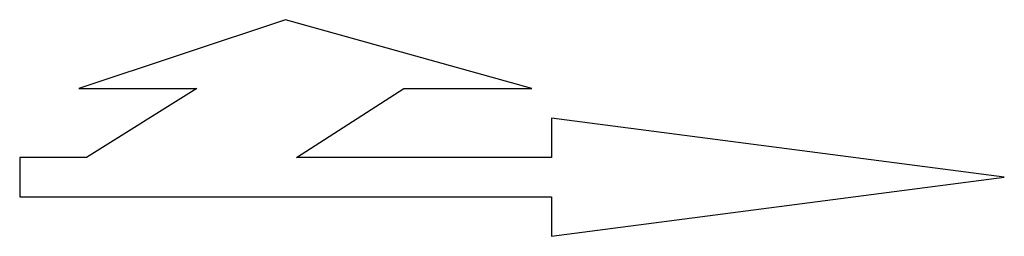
# Model space of a CAD drawing. Header units: inches. Extents: x 0 to 5, y -0.3 to 0.8.
import ezdxf

# ---------------------------------------------------------------- set-up
doc = ezdxf.new("R2010")
doc.units = ezdxf.units.IN
doc.header["$MEASUREMENT"] = 0

msp = doc.modelspace()

# ---------------------------------------------------------------- linework, layer by layer
at = {"color": 0}
for p, q in [((1.35, 0.8), (0.3, 0.45)), ((2.6, 0.45), (1.35, 0.8)), ((0.3, 0.45), (0.9, 0.45)), ((0.9, 0.45), (0.34, 0.1)), ((1.4056, 0.1), (1.95, 0.45)), ((1.95, 0.45), (2.6, 0.45)), ((5, 0), (2.7, 0.3)), ((2.7, 0.3), (2.7, 0.1)), ((0.34, 0.1), (0, 0.1)), ((0, 0.1), (0, -0.1)), ((2.7, 0.1), (1.4056, 0.1)), ((2.7, -0.3), (5, 0)), ((0, -0.1), (2.7, -0.1)), ((2.7, -0.1), (2.7, -0.3))]:
    msp.add_line(p, q, dxfattribs=at)

doc.saveas('drawing.dxf')
